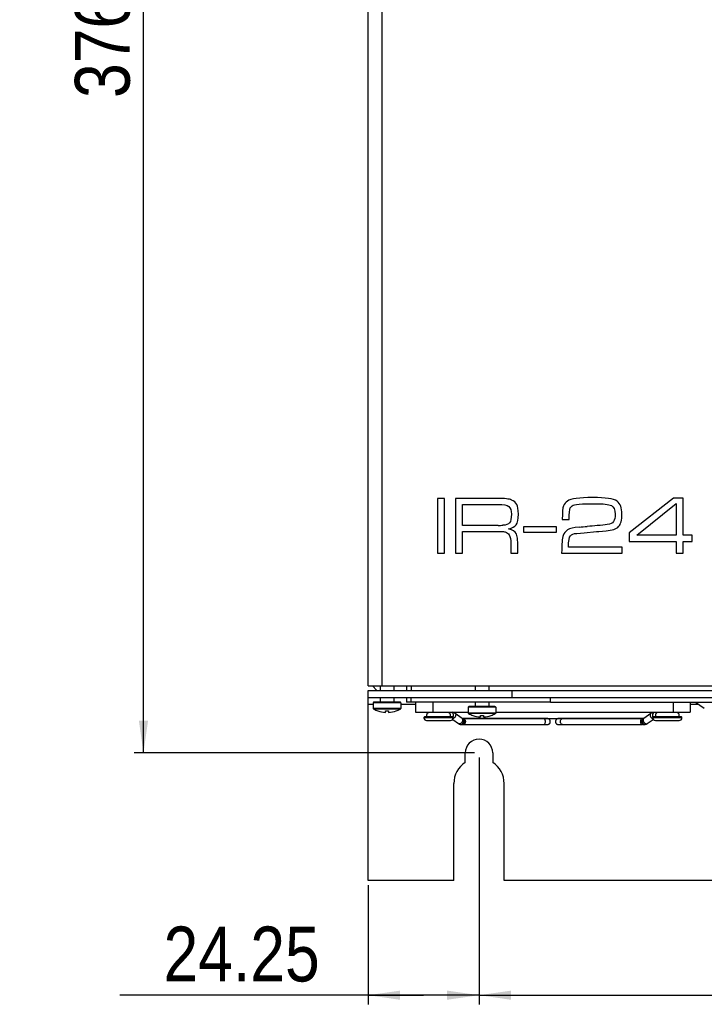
# Model space of a CAD drawing. Header units: millimetres. Extents: x 0 to 841, y 0 to 594.
# Tile 5 of 44: x 266 to 341, y 178 to 286. Entities that reach past the tile are written whole.
import ezdxf

# ---------------------------------------------------------------- set-up
doc = ezdxf.new("R2010")
doc.units = ezdxf.units.MM
doc.header["$LTSCALE"] = 46.255
doc.layers.get('0').update_dxf_attribs({"linetype": 'CONTINUOUS'})
doc.layers.add('3_ALL_AXES', color=7, linetype='CONTINUOUS')
doc.styles.get("Standard").update_dxf_attribs({"font": 'txt', "width": 0.85})
doc.dimstyles.new('DIMSTYLE_1', dxfattribs={"dimtxt": 6, "dimasz": 3.5, "dimexe": 1, "dimexo": 0.5, "dimgap": 1.5, "dimtad": 1, "dimdec": 4, "dimlfac": 2, "dimdsep": 46, "dimtxsty": 'STANDARD', "dimblk": '_FILLED', "dimblk1": '_FILLED', "dimblk2": '_FILLED', "dimcen": 0.09, "dimadec": 4, "dimazin": 2, "dimtp": 0.2, "dimtm": 0.2, "dimtfac": 1, "dimtdec": 4, "dimtofl": 0, "dimtmove": 0, "dimatfit": 3, "dimldrblk": '_FILLED', "dimfxl": 1, "dimtolj": 1, "dimarcsym": 0})
doc.dimstyles.new('DIMSTYLE_4', dxfattribs={"dimtxt": 6, "dimasz": 3.5, "dimexe": 1, "dimexo": 0.5, "dimgap": 1.5, "dimtad": 1, "dimdec": 4, "dimlfac": 2, "dimdsep": 46, "dimtxsty": 'STANDARD', "dimblk": '_FILLED', "dimblk1": '_FILLED', "dimblk2": '_FILLED', "dimcen": 0.09, "dimadec": 4, "dimazin": 2, "dimtp": 0.1, "dimtm": 0.1, "dimtfac": 1, "dimtdec": 4, "dimtofl": 0, "dimtmove": 0, "dimatfit": 3, "dimldrblk": '_FILLED', "dimfxl": 1, "dimtolj": 1, "dimarcsym": 0})
doc.dimstyles.new('DIMSTYLE_5', dxfattribs={"dimtxt": 6, "dimasz": 3.5, "dimexe": 1, "dimexo": 0.5, "dimgap": 1.5, "dimtad": 1, "dimdec": 1, "dimlfac": 2, "dimdsep": 46, "dimtxsty": 'STANDARD', "dimblk": '_FILLED', "dimblk1": '_FILLED', "dimblk2": '_FILLED', "dimcen": 0.09, "dimadec": 4, "dimazin": 2, "dimtp": 0.2, "dimtm": 0.2, "dimtfac": 1, "dimtdec": 1, "dimtofl": 0, "dimtmove": 0, "dimatfit": 3, "dimldrblk": '_FILLED', "dimfxl": 1, "dimtolj": 1, "dimarcsym": 0})

# ---------------------------------------------------------------- blocks, each defined once
blk = doc.blocks.new('_FILLED')
at = {"color": 0, "linetype": 'BYBLOCK'}
blk.add_solid([(0, 0), (-1, 0.143), (-1, -0.143)], dxfattribs=at)
blk = doc.blocks.new('*D6')
at = {"color": 2, "linetype": 'CONTINUOUS'}
for p, q in [((316.09, 204.94), (316.09, 177.96)), ((303.96, 190.99), (303.96, 177.96)), ((310.02, 178.96), (276.82, 178.96)), ((303.96, 178.96), (310.02, 178.96)), ((316.09, 178.96), (310.02, 178.96))]:
    blk.add_line(p, q, dxfattribs=at)
at = {"color": 2, "linetype": 'CONTINUOUS', "xscale": 3.5, "yscale": 3.5, "zscale": 3.5, "rotation": 180}
blk.add_blockref('_FILLED', (303.96, 178.96), dxfattribs=at)
at = {"color": 2, "linetype": 'CONTINUOUS', "xscale": 3.5, "yscale": 3.5, "zscale": 3.5}
blk.add_blockref('_FILLED', (316.09, 178.96), dxfattribs=at)
at = {"color": 2, "linetype": 'CONTINUOUS', "insert": (298.68, 186.46), "char_height": 6, "width": 32.7857, "attachment_point": 3, "line_spacing_factor": 0.9}
blk.add_mtext('24.25', dxfattribs=at)
blk = doc.blocks.new('*D7')
at = {"color": 2, "linetype": 'CONTINUOUS'}
for p, q in [((316.09, 204.94), (316.09, 177.96)), ((386.09, 204.94), (386.09, 177.96)), ((316.09, 178.96), (351.09, 178.96)), ((386.09, 178.96), (351.09, 178.96))]:
    blk.add_line(p, q, dxfattribs=at)
at = {"color": 2, "linetype": 'CONTINUOUS', "xscale": 3.5, "yscale": 3.5, "zscale": 3.5, "rotation": 180}
blk.add_blockref('_FILLED', (316.09, 178.96), dxfattribs=at)
at = {"color": 2, "linetype": 'CONTINUOUS', "xscale": 3.5, "yscale": 3.5, "zscale": 3.5}
blk.add_blockref('_FILLED', (386.09, 178.96), dxfattribs=at)
at = {"color": 2, "linetype": 'CONTINUOUS', "insert": (351.09, 186.46), "char_height": 6, "width": 19.2857, "attachment_point": 2, "line_spacing_factor": 0.9}
blk.add_mtext('140', dxfattribs=at)
blk = doc.blocks.new('*D8')
at = {"color": 2, "linetype": 'CONTINUOUS'}
for p, q in [((315.59, 393.74), (278.42, 393.74)), ((279.42, 393.74), (279.42, 299.59)), ((279.42, 205.44), (279.42, 299.59)), ((315.59, 205.44), (278.42, 205.44))]:
    blk.add_line(p, q, dxfattribs=at)
at = {"color": 2, "linetype": 'CONTINUOUS', "xscale": 3.5, "yscale": 3.5, "zscale": 3.5}
for p, rotation in [((279.42, 393.74), 90), ((279.42, 205.44), 270)]:
    blk.add_blockref('_FILLED', p, dxfattribs=dict(at, rotation=rotation))
at = {"color": 2, "linetype": 'CONTINUOUS', "insert": (271.92, 285.51), "char_height": 6, "width": 32.7857, "attachment_point": 2, "rotation": 90, "line_spacing_factor": 0.9}
blk.add_mtext('376.6', dxfattribs=at)

msp = doc.modelspace()

# ---------------------------------------------------------------- linework, layer by layer
at = {"color": 7, "linetype": 'CONTINUOUS'}
for p, q in [((303.961497, 212.73903), (303.961497, 386.48903)), ((305.461497, 385.73903), (305.461497, 212.73903)), ((312.322701, 233.23903), (311.56016, 233.23903)), ((311.56016, 233.23903), (311.56016, 227.23903)), ((312.322701, 227.23903), (312.322701, 233.23903)), ((318.1722, 233.23903), (313.501631, 233.23903)), ((313.501631, 233.23903), (313.501631, 227.23903)), ((314.264173, 232.581839), (318.15715, 232.581839)), ((314.264173, 230.28418), (314.264173, 232.581839)), ((327.804307, 232.647057), (328.692266, 232.652074)), ((328.692266, 232.652074), (328.722367, 232.652074)), ((337.331062, 233.264113), (332.494942, 229.471471)), ((333.317685, 229.215619), (337.647116, 232.662107)), ((338.394607, 233.264113), (337.331062, 233.264113)), ((337.647116, 232.662107), (337.647116, 229.215619)), ((338.394607, 229.215619), (338.394607, 233.264113)), ((318.182233, 230.28418), (314.264173, 230.28418)), ((325.180561, 230.941371), (325.928053, 230.941371)), ((314.264173, 229.62699), (318.573537, 229.62699)), ((314.264173, 227.23903), (314.264173, 229.62699)), ((324.538421, 230.123645), (320.956481, 230.123645)), ((320.956481, 230.123645), (320.956481, 229.546722)), ((320.956481, 229.546722), (324.538421, 229.546722)), ((324.538421, 229.546722), (324.538421, 230.123645)), ((326.770862, 229.416287), (327.583571, 229.481505)), ((327.583571, 229.481505), (328.913003, 229.601906)), ((328.913003, 229.601906), (329.163838, 229.621973)), ((329.163838, 229.621973), (329.971531, 229.692207)), ((332.494942, 229.471471), (332.494942, 228.538361)), ((337.647116, 229.215619), (333.317685, 229.215619)), ((339.362834, 229.215619), (338.394607, 229.215619)), ((339.362834, 228.538361), (339.362834, 229.215619)), ((319.566849, 228.267458), (319.571866, 227.82097)), ((332.494942, 228.538361), (337.647116, 228.538361)), ((337.647116, 228.538361), (337.647116, 227.23903)), ((338.394607, 228.538361), (339.362834, 228.538361)), ((338.394607, 227.23903), (338.394607, 228.538361)), ((311.56016, 227.23903), (312.322701, 227.23903)), ((313.501631, 227.23903), (314.264173, 227.23903)), ((319.571866, 227.82097), (319.571866, 227.23903)), ((319.571866, 227.23903), (320.334407, 227.23903)), ((325.115344, 227.23903), (331.727384, 227.23903)), ((331.727384, 227.916287), (325.857819, 227.916287)), ((331.727384, 227.23903), (331.727384, 227.916287)), ((337.647116, 227.23903), (338.394607, 227.23903)), ((303.961497, 212.73903), (391.661497, 212.73903)), ((303.961497, 212.23903), (319.711497, 212.23903)), ((303.961497, 211.48903), (303.961497, 212.23903)), ((304.461497, 212.73903), (304.936497, 212.26403)), ((305.286497, 212.73903), (305.286497, 212.23903)), ((306.786497, 212.73903), (306.786497, 212.23903)), ((308.161497, 212.73903), (308.161497, 212.23903)), ((308.661497, 212.73903), (308.661497, 212.23903)), ((315.661497, 212.73903), (315.661497, 212.23903)), ((317.161497, 212.73903), (317.161497, 212.23903)), ((304.536497, 210.90903), (304.536497, 210.286432)), ((307.456497, 210.98903), (304.616497, 210.98903)), ((305.286497, 211.48903), (305.286497, 210.98903)), ((306.786497, 211.48903), (306.786497, 210.98903)), ((307.536497, 210.90903), (307.536497, 210.286432)), ((308.161497, 211.48903), (308.161497, 210.98903)), ((308.661497, 210.98903), (308.161497, 210.98903)), ((308.661497, 210.98903), (308.661497, 211.48903)), ((315.661497, 210.98903), (315.661497, 210.48903)), ((317.161497, 210.98903), (317.161497, 210.48903)), ((323.911497, 210.98903), (323.911497, 211.48903)), ((323.911497, 210.98903), (382.311497, 210.98903)), ((339.726713, 210.98903), (340.706842, 210.334517)), ((305.036497, 210.015909), (305.036497, 210.021171)), ((305.861497, 209.85899), (305.861497, 210.021171)), ((306.211497, 210.021171), (306.211497, 209.85899)), ((307.036497, 210.021171), (307.036497, 210.015909)), ((309.161497, 209.86403), (314.911497, 209.86403)), ((314.911497, 210.40903), (314.911497, 209.786432)), ((317.831497, 210.48903), (314.991497, 210.48903)), ((317.911497, 210.40903), (317.911497, 209.786432)), ((317.911497, 209.86403), (339.161497, 209.86403)), ((313.165703, 209.36403), (310.157291, 209.36403)), ((313.208796, 209.093926), (313.849426, 208.634685)), ((314.238621, 209.183083), (313.475209, 209.730343)), ((314.230326, 209.18903), (314.361706, 209.18903)), ((323.540177, 209.187656), (314.373335, 209.187656)), ((315.411497, 209.515909), (315.411497, 209.521171)), ((316.236497, 209.35899), (316.236497, 209.521171)), ((316.586497, 209.521171), (316.586497, 209.35899)), ((317.411497, 209.521171), (317.411497, 209.515909)), ((333.949659, 209.187656), (324.782817, 209.187656)), ((334.092668, 209.18903), (333.961288, 209.18903)), ((334.847785, 209.730343), (334.084373, 209.183083)), ((334.084579, 209.183231), (334.084469, 209.183144)), ((334.473568, 208.634685), (335.114199, 209.093926)), ((338.165703, 209.36403), (335.157291, 209.36403)), ((313.998844, 208.554112), (314.064152, 208.533267)), ((314.183314, 208.515404), (314.195934, 208.514308)), ((314.195934, 208.514308), (314.213973, 208.51403)), ((314.213994, 208.51403), (314.361706, 208.51403)), ((314.373335, 208.515404), (323.540177, 208.515404)), ((324.782817, 208.515404), (333.949659, 208.515404)), ((334.109, 208.51403), (333.961288, 208.51403)), ((334.197837, 208.52102), (334.258842, 208.533267))]:
    msp.add_line(p, q, dxfattribs=at)
at = {"color": 3, "linetype": 'CONTINUOUS'}
for p, q in [((303.961497, 211.48903), (319.711497, 211.48903)), ((303.961497, 191.48903), (303.961497, 211.48903)), ((323.911497, 210.98903), (308.661497, 210.98903))]:
    msp.add_line(p, q, dxfattribs=at)
at = {"color": 9, "linetype": 'CONTINUOUS'}
for p, q in [((307.536497, 210.90903), (304.536497, 210.90903)), ((303.961497, 210.73903), (304.536497, 210.73903)), ((307.536497, 210.286432), (304.536497, 210.286432)), ((307.494369, 210.215964), (304.578626, 210.215964)), ((307.536497, 210.73903), (309.161497, 210.73903)), ((317.911497, 210.40903), (314.911497, 210.40903)), ((317.911497, 209.786432), (314.911497, 209.786432)), ((339.161497, 210.73903), (340.101087, 210.73903)), ((313.265663, 209.261209), (310.057331, 209.261209)), ((317.869369, 209.715964), (314.953626, 209.715964)), ((338.265663, 209.261209), (335.057331, 209.261209))]:
    msp.add_line(p, q, dxfattribs=at)
at = {"color": 7, "linetype": 'CONTINUOUS'}
for points in [[(310.690772, 209.860789), (310.650442, 209.858493), (310.610815, 209.851629), (310.572487, 209.840228), (310.536052, 209.824327), (310.502072, 209.803977), (310.470934, 209.779502), (310.44297, 209.751492), (310.418384, 209.720423), (310.397318, 209.686585), (310.380105, 209.650431), (310.36711, 209.612467), (310.358664, 209.573013), (310.355206, 209.532517), (310.355147, 209.52653)], [(312.967848, 209.52653), (312.967788, 209.532517), (312.96433, 209.573013), (312.955884, 209.612467), (312.942889, 209.650431), (312.925676, 209.686585), (312.90461, 209.720423), (312.880024, 209.751492), (312.85206, 209.779502), (312.820922, 209.803977), (312.786943, 209.824327), (312.750507, 209.840228), (312.712179, 209.851629), (312.672552, 209.858493)], [(313.475209, 209.730343), (313.422128, 209.765369), (313.355435, 209.801568), (313.286814, 209.83065), (313.21688, 209.852487), (313.164214, 209.86403)], [(335.158781, 209.86403), (335.106115, 209.852487), (335.03618, 209.83065), (334.967559, 209.801568), (334.900866, 209.765369), (334.847785, 209.730343)], [(335.650442, 209.858493), (335.610815, 209.851629), (335.572487, 209.840228), (335.536052, 209.824327), (335.502072, 209.803977), (335.470934, 209.779502), (335.44297, 209.751492), (335.418384, 209.720423), (335.397318, 209.686585), (335.380105, 209.650431), (335.36711, 209.612467), (335.358664, 209.573013), (335.355206, 209.532517), (335.355147, 209.52653)], [(337.967848, 209.52653), (337.967788, 209.532517), (337.96433, 209.573013), (337.955884, 209.612467), (337.942889, 209.650431), (337.925676, 209.686585), (337.90461, 209.720423), (337.880024, 209.751492), (337.85206, 209.779502), (337.820922, 209.803977), (337.786943, 209.824327), (337.750507, 209.840228), (337.712179, 209.851629), (337.672552, 209.858493), (337.632223, 209.860789)], [(310.355147, 209.52653), (310.355366, 209.514995), (310.359476, 209.474935), (310.36843, 209.435976), (310.381801, 209.398547), (310.398743, 209.36403)], [(312.924251, 209.36403), (312.941193, 209.398547), (312.954565, 209.435976), (312.963518, 209.474935), (312.967628, 209.514995), (312.967848, 209.52653)], [(323.877677, 208.85153), (323.87761, 208.857912), (323.87409, 208.8986), (323.865565, 208.938239), (323.852475, 208.976378), (323.835151, 209.012697), (323.813958, 209.046688), (323.789232, 209.077896), (323.761115, 209.106029), (323.729811, 209.130609), (323.695655, 209.151045), (323.659036, 209.167012), (323.620519, 209.178459), (323.5807, 209.185351), (323.540177, 209.187656)], [(323.540177, 208.515404), (323.580177, 208.517649), (323.619518, 208.524368), (323.657622, 208.535536), (323.693912, 208.551127), (323.727836, 208.571101), (323.758998, 208.595165), (323.78707, 208.622756), (323.81185, 208.653411), (323.833194, 208.686841), (323.850776, 208.722603), (323.864242, 208.760207), (323.873274, 208.799351), (323.877444, 208.839601), (323.877677, 208.85153)], [(324.782817, 209.187656), (324.742294, 209.185351), (324.702475, 209.178459), (324.663958, 209.167012), (324.627339, 209.151045), (324.593183, 209.130609), (324.56188, 209.106029), (324.533762, 209.077896), (324.509036, 209.046688), (324.487843, 209.012697), (324.470519, 208.976378), (324.457429, 208.938239), (324.448904, 208.8986), (324.445384, 208.857912), (324.445317, 208.85153)], [(324.445317, 208.85153), (324.44555, 208.839601), (324.44972, 208.799351), (324.458752, 208.760207), (324.472218, 208.722603), (324.4898, 208.686841), (324.511144, 208.653411), (324.535924, 208.622756), (324.563996, 208.595165), (324.595158, 208.571101), (324.629082, 208.551127), (324.665373, 208.535536), (324.703476, 208.524368), (324.742817, 208.517649), (324.782817, 208.515404)], [(335.355147, 209.52653), (335.355366, 209.514995), (335.359476, 209.474935), (335.36843, 209.435976), (335.381801, 209.398547), (335.398743, 209.36403)], [(337.924251, 209.36403), (337.941193, 209.398547), (337.954565, 209.435976), (337.963518, 209.474935), (337.967628, 209.514995), (337.967848, 209.52653)], [(313.849426, 208.634685), (313.873503, 208.618212), (313.935052, 208.58248), (313.998844, 208.554112)], [(334.109021, 208.51403), (334.12706, 208.514308), (334.13968, 208.515404)], [(334.258842, 208.533267), (334.324151, 208.554112), (334.387942, 208.58248), (334.449491, 208.618212), (334.473568, 208.634685)]]:
    msp.add_lwpolyline(points, dxfattribs=at)
for centre, radius, start, end in [((318.179556, 239.252257), 8.968077, 270.01710455, 273.28823345), ((334.212756, 163.351672), 67.111704, 94.44322157, 95.38044007), ((323.69893, 275.323903), 45.353058, 274.19526512, 275.34006662), ((304.616497, 210.90903), 0.08, 90, 180), ((307.456497, 210.90903), 0.08, 0, 90), ((304.616497, 210.286432), 0.08, 180, 241.74516344), ((306.036497, 212.928645), 3.079615, 241.74516344, 251.05163783), ((306.036497, 212.928645), 3.074639, 251.01979809, 266.73711855), ((306.036497, 212.928645), 2.912736, 266.55553967, 273.44446033), ((306.036497, 212.928645), 3.074639, 273.26288145, 288.98020191), ((306.036497, 212.928645), 3.079615, 288.94836217, 298.25483656), ((307.456497, 210.286432), 0.08, 298.25483656, 360), ((314.991497, 210.40903), 0.08, 90, 180), ((314.991497, 209.786432), 0.08, 180, 241.74516344), ((317.831497, 210.40903), 0.08, 0, 90), ((317.831497, 209.786432), 0.08, 298.25483656, 360), ((310.157291, 209.26403), 0.1, 90, 181.61639108), ((310.357211, 209.269671), 0.3, 181.61639108, 270), ((312.965783, 209.269671), 0.3, 270, 358.38360892), ((313.165703, 209.26403), 0.1, 358.38360892, 90), ((314.361677, 209.035075), 0.153955, 85.64408133, 89.98907245), ((316.411497, 212.428645), 3.079615, 241.74516344, 251.05163783), ((316.411497, 212.428645), 3.074639, 251.01979809, 266.73711855), ((316.411497, 212.428645), 2.912736, 266.55553967, 273.44446033), ((316.411497, 212.428645), 3.074639, 273.26288145, 288.98020191), ((316.411497, 212.428645), 3.079615, 288.94836217, 298.25483656), ((333.961317, 209.035075), 0.153955, 90.01092755, 94.35591867), ((335.157291, 209.26403), 0.1, 90, 181.61639108), ((335.357211, 209.269671), 0.3, 181.61639108, 270), ((337.965783, 209.269671), 0.3, 270, 358.38360892), ((338.165703, 209.26403), 0.1, 358.38360892, 90), ((314.123988, 208.695207), 0.179803, 270.01336998, 279.05414982), ((314.361677, 208.667985), 0.153955, 270.01092755, 274.35591867), ((333.961317, 208.667985), 0.153955, 265.64408133, 269.98907245), ((334.199006, 208.695207), 0.179803, 260.94585018, 269.98663002)]:
    msp.add_arc(centre, radius, start, end, dxfattribs=at)
at = {"color": 9, "linetype": 'CONTINUOUS'}
for centre, start, end in [((314.213951, 208.668418), 270.01573514, 275.12740281), ((334.109043, 208.668418), 264.87259719, 269.98426486)]:
    msp.add_arc(centre, 0.154388, start, end, dxfattribs=at)
at = {"color": 7, "linetype": 'CONTINUOUS'}
for points in [[(318.15715, 232.581839), (318.759156, 232.581839), (319.150461, 232.506588), (319.340113, 232.354866)], [(319.647116, 233.053411), (319.376213, 233.173813), (318.884574, 233.23903), (318.1722, 233.23903)], [(319.340113, 232.354866), (319.526715, 232.205585), (319.622033, 231.924649), (319.622033, 231.508261)], [(320.217972, 232.566215), (320.108654, 232.767458), (319.918019, 232.93301), (319.647116, 233.053411)], [(320.384574, 231.508261), (320.384574, 232.009933), (320.32939, 232.361104), (320.217972, 232.566215)], [(325.318861, 232.407119), (325.235745, 232.195552), (325.190594, 231.708929), (325.180561, 230.941371)], [(325.751547, 232.93932), (325.546782, 232.792542), (325.401297, 232.616956), (325.318861, 232.407119)], [(328.516681, 233.329331), (327.036748, 233.329331), (326.113672, 233.198896), (325.751547, 232.93932)], [(326.064531, 232.184978), (326.153805, 232.356087), (326.309323, 232.476488), (326.534491, 232.538769)], [(326.534491, 232.538769), (326.780895, 232.606923), (327.202288, 232.643655), (327.804307, 232.647057)], [(331.168463, 232.930175), (330.809323, 233.193879), (329.92638, 233.329331), (328.516681, 233.329331)], [(328.722367, 232.652074), (329.66551, 232.652074), (330.272535, 232.586856), (330.547987, 232.455447)], [(330.547987, 232.455447), (330.819356, 232.325986), (330.959826, 232.004916), (330.959826, 231.498227)], [(331.707316, 231.508261), (331.707316, 232.190535), (331.526714, 232.667124), (331.168463, 232.930175)], [(319.622033, 231.508261), (319.622033, 231.031672), (319.556815, 230.715618), (319.42638, 230.5601)], [(320.14998, 230.35354), (320.304307, 230.565117), (320.384574, 230.951405), (320.384574, 231.508261)], [(325.928053, 230.941371), (325.928053, 231.593545), (325.973203, 232.009933), (326.064531, 232.184978)], [(330.959826, 231.498227), (330.959826, 231.137023), (330.899624, 230.86612), (330.788645, 230.695952)], [(331.341096, 230.153745), (331.581899, 230.404582), (331.707316, 230.856087), (331.707316, 231.508261)], [(319.42638, 230.5601), (319.295946, 230.404582), (319.050126, 230.319297), (318.693956, 230.298945)], [(319.326046, 229.902909), (319.71735, 229.988194), (319.99327, 230.138695), (320.14998, 230.35354)], [(330.107301, 230.366996), (329.805979, 230.329331), (329.439758, 230.294214), (329.013536, 230.261678)], [(330.788645, 230.695952), (330.673872, 230.519966), (330.44812, 230.409598), (330.107301, 230.366996)], [(318.573537, 229.62699), (318.708989, 229.62699), (318.839424, 229.606923), (318.959547, 229.570886)], [(318.959547, 229.570886), (319.140427, 229.516622), (319.280895, 229.406254), (319.391263, 229.235685)], [(320.145826, 229.404548), (320.028387, 229.61194), (319.757484, 229.777491), (319.326046, 229.902909)], [(319.391263, 229.235685), (319.501631, 229.065117), (319.561493, 228.744122), (319.566849, 228.267458)], [(320.324374, 227.921304), (320.324374, 228.703913), (320.264173, 229.195552), (320.145826, 229.404548)], [(325.273655, 229.17127), (325.180561, 228.909599), (325.125377, 228.262441), (325.115344, 227.23903)], [(325.767914, 229.796956), (325.531731, 229.64204), (325.366179, 229.431338), (325.273655, 229.17127)], [(327.016768, 230.092368), (326.414674, 230.048394), (325.998287, 229.94806), (325.767914, 229.796956)], [(325.857819, 227.916287), (325.877885, 228.588528), (325.953137, 228.999899), (326.073538, 229.145384)], [(326.073538, 229.145384), (326.193939, 229.290869), (326.429021, 229.388856), (326.770862, 229.416287)], [(329.971531, 229.692207), (330.643771, 229.747391), (331.100293, 229.902909), (331.341096, 230.153745)], [(320.334407, 227.23903), (320.324374, 227.600234), (320.324374, 227.831003), (320.324374, 227.921304)], [(312.729595, 209.847148), (312.718786, 209.853787), (312.707347, 209.859522), (312.69549, 209.86403)], [(335.627504, 209.86403), (335.615647, 209.859522), (335.604208, 209.853787), (335.593399, 209.847148)], [(314.243166, 208.559093), (314.252522, 208.566714), (314.261248, 208.575152), (314.269327, 208.584115)], [(334.079828, 208.559093), (334.070472, 208.566714), (334.061746, 208.575152), (334.053667, 208.584115)]]:
    msp.add_open_spline(points, degree=3, dxfattribs=at)
at = {"color": 9, "linetype": 'CONTINUOUS'}
for points, knots in [([(313.098021, 209.86403), (313.109781, 209.859559), (313.158176, 209.835364), (313.196652, 209.793988), (313.218654, 209.759092)], [0, 0, 0, 0, 0.2336949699, 1, 1, 1, 1]), ([(313.218654, 209.759092), (313.2568, 209.698591), (313.291739, 209.551516), (313.265453, 209.403367), (313.23165, 209.339017)], [0, 0, 0, 0, 0.495963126, 1, 1, 1, 1]), ([(335.10434, 209.759092), (335.066194, 209.698591), (335.031256, 209.551516), (335.057542, 209.403367), (335.091344, 209.339017)], [0, 0, 0, 0, 0.495963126, 1, 1, 1, 1]), ([(335.224973, 209.86403), (335.213214, 209.859559), (335.164818, 209.835364), (335.126342, 209.793988), (335.10434, 209.759092)], [0, 0, 0, 0, 0.2336949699, 1, 1, 1, 1]), ([(313.475556, 209.730095), (313.508799, 209.706264), (313.543903, 209.641228), (313.543339, 209.546948), (313.517437, 209.435342), (313.445047, 209.302657), (313.352065, 209.221615), (313.300431, 209.192989)], [0, 0, 0, 0, 0.1913847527, 0.3075207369, 0.4387456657, 0.723754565, 1, 1, 1, 1]), ([(314.238621, 209.183083), (314.257882, 209.169276), (314.29142, 209.128769), (314.310524, 209.047298), (314.298943, 208.953964), (314.263414, 208.856949), (314.206416, 208.764464), (314.112059, 208.668083), (314.020107, 208.616832), (313.958105, 208.609389)], [0, 0, 0, 0, 0.0942508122, 0.1999257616, 0.323993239, 0.4630809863, 0.6084913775, 0.7516543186, 1, 1, 1, 1]), ([(314.27529, 209.176925), (314.285453, 209.172914), (314.327102, 209.152169), (314.361483, 209.118452), (314.382275, 209.089761)], [0, 0, 0, 0, 0.2356819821, 1, 1, 1, 1]), ([(314.382275, 209.089761), (314.405824, 209.057267), (314.450357, 208.958966), (314.460223, 208.78851), (314.418259, 208.662952), (314.382275, 208.613299)], [0, 0, 0, 0, 0.2405249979, 0.6324625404, 1, 1, 1, 1]), ([(323.339485, 208.85153), (323.339485, 208.894805), (323.326889, 208.978954), (323.277764, 209.089091), (323.200579, 209.168802), (323.132409, 209.187656), (323.100837, 209.187656)], [0, 0, 0, 0, 0.2872561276, 0.555991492, 0.7904232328, 1, 1, 1, 1]), ([(323.100837, 208.515404), (323.132409, 208.515404), (323.200579, 208.534258), (323.277764, 208.613968), (323.326889, 208.724106), (323.339485, 208.808255), (323.339485, 208.85153)], [0, 0, 0, 0, 0.2095767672, 0.444008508, 0.7127438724, 1, 1, 1, 1]), ([(324.983509, 208.85153), (324.983509, 208.894805), (324.996105, 208.978954), (325.04523, 209.089091), (325.122415, 209.168802), (325.190585, 209.187656), (325.222157, 209.187656)], [0, 0, 0, 0, 0.2872561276, 0.555991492, 0.7904232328, 1, 1, 1, 1]), ([(325.222157, 208.515404), (325.190585, 208.515404), (325.122415, 208.534258), (325.04523, 208.613968), (324.996105, 208.724106), (324.983509, 208.808255), (324.983509, 208.85153)], [0, 0, 0, 0, 0.2095767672, 0.444008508, 0.7127438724, 1, 1, 1, 1]), ([(333.940719, 209.089761), (333.91717, 209.057267), (333.872637, 208.958966), (333.862771, 208.78851), (333.904735, 208.662952), (333.940719, 208.613299)], [0, 0, 0, 0, 0.2405249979, 0.6324625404, 1, 1, 1, 1]), ([(334.047704, 209.176925), (334.037541, 209.172914), (333.995892, 209.152169), (333.961511, 209.118452), (333.940719, 209.089761)], [0, 0, 0, 0, 0.2356819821, 1, 1, 1, 1]), ([(334.084373, 209.183083), (334.065112, 209.169276), (334.031574, 209.128769), (334.01247, 209.047298), (334.024051, 208.953964), (334.05958, 208.856949), (334.116578, 208.764464), (334.210935, 208.668083), (334.302888, 208.616832), (334.364889, 208.609389)], [0, 0, 0, 0, 0.0942508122, 0.1999257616, 0.323993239, 0.4630809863, 0.6084913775, 0.7516543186, 1, 1, 1, 1]), ([(334.847438, 209.730095), (334.814195, 209.706264), (334.779091, 209.641228), (334.779655, 209.546948), (334.805557, 209.435342), (334.877947, 209.302657), (334.970929, 209.221615), (335.022563, 209.192989)], [0, 0, 0, 0, 0.1913847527, 0.3075207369, 0.4387456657, 0.723754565, 1, 1, 1, 1]), ([(313.935887, 208.608019), (313.927871, 208.608019), (313.897474, 208.610097), (313.867701, 208.621698), (313.849426, 208.634685)], [0, 0, 0, 0, 0.2633802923, 1, 1, 1, 1]), ([(314.382275, 208.613299), (314.372263, 208.599483), (314.332225, 208.552365), (314.27259, 208.518661), (314.227749, 208.514648)], [0, 0, 0, 0, 0.2748338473, 1, 1, 1, 1]), ([(333.940719, 208.613299), (333.950731, 208.599483), (333.99077, 208.552365), (334.050404, 208.518661), (334.095245, 208.514648)], [0, 0, 0, 0, 0.2748338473, 1, 1, 1, 1]), ([(334.387107, 208.608019), (334.395124, 208.608019), (334.42552, 208.610097), (334.455293, 208.621698), (334.473568, 208.634685)], [0, 0, 0, 0, 0.2633802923, 1, 1, 1, 1])]:
    msp.add_open_spline(points, degree=3, knots=knots, dxfattribs=at)
for points in [[(313.300431, 209.192989), (313.283788, 209.183763), (313.26641, 209.175694), (313.248477, 209.169329)], [(314.233022, 209.187851), (314.247465, 209.186069), (314.261754, 209.182267), (314.27529, 209.176925)], [(334.089981, 209.187852), (334.075535, 209.186071), (334.061243, 209.182268), (334.047704, 209.176925)], [(335.022563, 209.192989), (335.039206, 209.183763), (335.056584, 209.175694), (335.074518, 209.169329)], [(313.958105, 208.609389), (313.950738, 208.608504), (313.943307, 208.608019), (313.935887, 208.608019)], [(334.364889, 208.609389), (334.372256, 208.608504), (334.379687, 208.608019), (334.387107, 208.608019)]]:
    msp.add_open_spline(points, degree=3, dxfattribs=at)
at = {"color": 7, "linetype": 'CONTINUOUS'}
for points, knots in [([(314.362678, 208.85153), (314.362678, 208.876953), (314.354265, 208.971891), (314.316233, 209.066905), (314.269327, 209.118945)], [0, 0, 0, 0, 0.2662618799, 1, 1, 1, 1]), ([(314.269327, 208.584115), (314.284154, 208.600565), (314.33909, 208.679442), (314.362678, 208.778111), (314.362678, 208.85153)], [0, 0, 0, 0, 0.2317318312, 1, 1, 1, 1]), ([(314.37337, 209.188585), (314.437288, 209.183727), (314.569317, 209.080619), (314.616102, 208.85153), (314.569317, 208.622441), (314.437288, 208.519333), (314.37337, 208.514475)], [0, 0, 0, 0, 0.2219659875, 0.5, 0.7780340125, 1, 1, 1, 1]), ([(333.949624, 209.188585), (333.885706, 209.183727), (333.753677, 209.080619), (333.706892, 208.85153), (333.753677, 208.622441), (333.885706, 208.519333), (333.949624, 208.514475)], [0, 0, 0, 0, 0.2219659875, 0.5, 0.7780340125, 1, 1, 1, 1]), ([(333.960316, 208.85153), (333.960316, 208.876953), (333.968729, 208.971891), (334.006761, 209.066905), (334.053667, 209.118945)], [0, 0, 0, 0, 0.2662618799, 1, 1, 1, 1]), ([(334.053667, 208.584115), (334.03884, 208.600565), (333.983904, 208.679442), (333.960316, 208.778111), (333.960316, 208.85153)], [0, 0, 0, 0, 0.2317318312, 1, 1, 1, 1]), ([(314.024086, 208.545199), (314.03173, 208.540315), (314.062467, 208.523429), (314.09807, 208.515404), (314.12403, 208.515404)], [0, 0, 0, 0, 0.258952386, 1, 1, 1, 1]), ([(314.152283, 208.517644), (314.176736, 208.521541), (314.209141, 208.533998), (314.23638, 208.553565), (314.243166, 208.559093)], [0, 0, 0, 0, 0.7388280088, 1, 1, 1, 1]), ([(334.170711, 208.517644), (334.146258, 208.521541), (334.113853, 208.533998), (334.086614, 208.553565), (334.079828, 208.559093)], [0, 0, 0, 0, 0.7388280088, 1, 1, 1, 1]), ([(334.298908, 208.545199), (334.291264, 208.540315), (334.260527, 208.523429), (334.224924, 208.515404), (334.198964, 208.515404)], [0, 0, 0, 0, 0.258952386, 1, 1, 1, 1])]:
    msp.add_open_spline(points, degree=3, knots=knots, dxfattribs=at)
at = {"layer": '3_ALL_AXES', "color": 7, "linetype": 'CONTINUOUS'}
for p, q in [((319.711497, 212.23903), (396.711497, 212.23903)), ((319.711497, 211.48903), (319.711497, 212.23903)), ((309.161497, 210.98903), (309.161497, 209.86403)), ((339.161497, 210.98903), (339.161497, 209.86403)), ((310.357211, 208.969671), (312.965783, 208.969671)), ((314.230326, 209.18903), (334.092668, 209.18903)), ((335.357211, 208.969671), (337.965783, 208.969671))]:
    msp.add_line(p, q, dxfattribs=at)
at = {"layer": '3_ALL_AXES', "color": 9, "linetype": 'CONTINUOUS'}
for p, q in [((311.036497, 210.98903), (311.036497, 209.86403)), ((337.286497, 210.98903), (337.286497, 209.86403))]:
    msp.add_line(p, q, dxfattribs=at)
at = {"layer": '3_ALL_AXES', "color": 3, "linetype": 'CONTINUOUS'}
for p, q in [((319.711497, 211.48903), (396.711497, 211.48903)), ((314.586497, 204.388936), (314.586497, 205.437496)), ((317.586497, 205.437496), (317.586497, 204.388936)), ((313.336497, 191.48903), (313.336497, 202.08405)), ((318.836497, 191.48903), (318.836497, 202.08405)), ((313.336497, 191.48903), (303.961497, 191.48903)), ((383.336497, 191.48903), (318.836497, 191.48903))]:
    msp.add_line(p, q, dxfattribs=at)
for centre, radius, start, end in [((316.086497, 205.437496), 1.5, 0, 180), ((316.086497, 202.08405), 2.75, 123.05573115, 180), ((316.086497, 202.08405), 2.75, 0, 56.94426885)]:
    msp.add_arc(centre, radius, start, end, dxfattribs=at)

# ---------------------------------------------------------------- dimensions: what is measured, and where the dimension line sits
at = {"color": 2, "linetype": 'CONTINUOUS'}
for base, p1, angle, dimstyle, picture, middle in [((279.421368, 205.437496), (316.086497, 393.73903), 270, 'DIMSTYLE_5', '*D8', (279.421368, 284.65773)), ((316.086497, 178.964166), (386.086497, 205.437496), 180, 'DIMSTYLE_1', '*D7', (350.229353, 178.964166))]:
    dim = msp.add_linear_dim(base=base, p1=p1, p2=(316.086497, 205.437496), angle=angle, dimstyle=dimstyle, dxfattribs=at)
    dim.commit()
    dim.dimension.update_dxf_attribs({"geometry": picture, "text_midpoint": middle, "dimtype": 160})
dim = msp.add_linear_dim(base=(316.086497, 178.964166), p1=(303.961497, 191.48903), p2=(316.086497, 205.437496), dimstyle='DIMSTYLE_4', dxfattribs=at)
dim.commit()
dim.dimension.update_dxf_attribs({"geometry": '*D6', "text_midpoint": (286.893221, 178.964166), "dimtype": 160})

doc.saveas('drawing.dxf')
